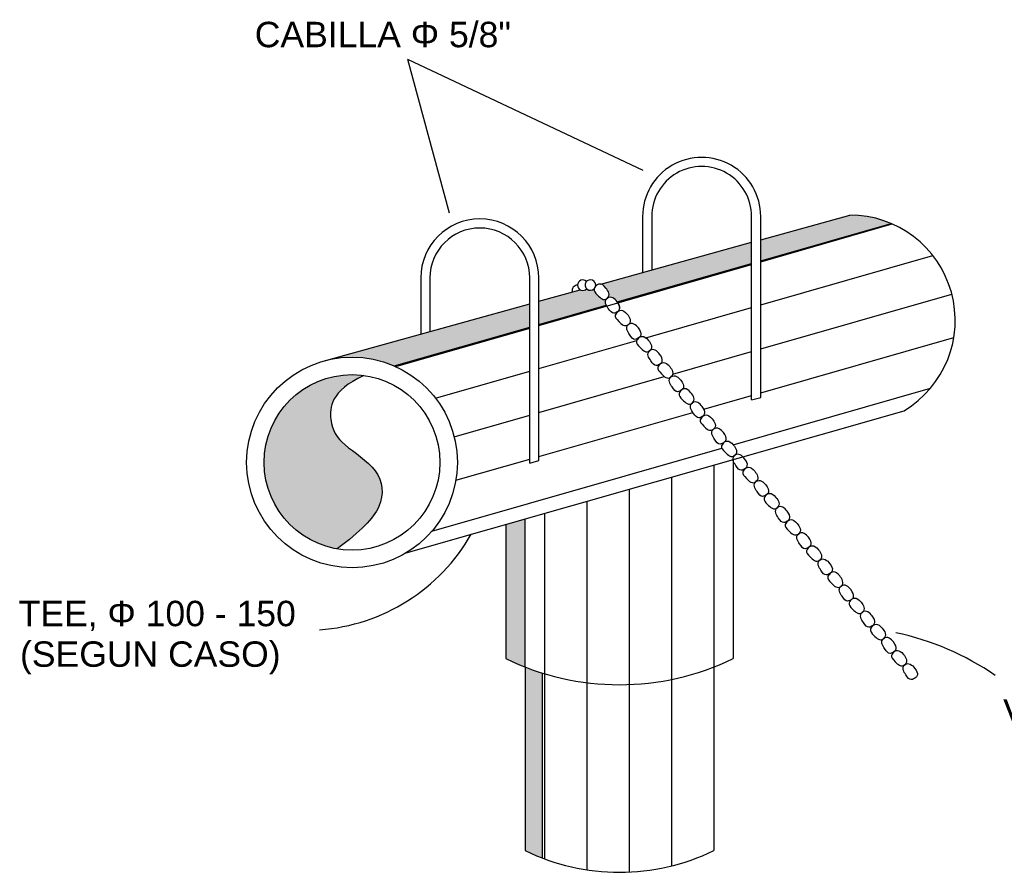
# Model space of a CAD drawing. Header units: metres. Extents: x 2644 to 4131, y 3282 to 4383.
# Tile 18 of 53: x 2938.6 to 2940.45, y 4368.09 to 4369.69. Entities that reach past the tile are written whole.
import ezdxf

# ---------------------------------------------------------------- set-up
doc = ezdxf.new("R2010")
doc.units = ezdxf.units.M
doc.styles.get("Standard").update_dxf_attribs({"font": 'arial.ttf'})
pattern_1 = [(90, (-2170.335071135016, -1350.988032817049), (-0.079375, 1.387778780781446e-17), [])]

msp = doc.modelspace()

# ---------------------------------------------------------------- hatches: boundary and pattern name
at = {"transparency": 33554531}
h = msp.add_hatch(dxfattribs=at)
h.set_pattern_fill('ANSI31', color=256, scale=0.025, angle=151)
h.set_pattern_definition([(196, (-2170.335071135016, -1350.988032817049), (0.02187871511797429, -0.07630014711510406), [])])
edge = h.paths.add_edge_path()
edge.add_spline(control_points=[(2939.86583236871, 4368.969518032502), (2939.858971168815, 4368.964472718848), (2939.846137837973, 4368.977103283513), (2939.838271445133, 4368.986101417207), (2939.844513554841, 4368.992608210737), (2939.847083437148, 4368.995042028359)], knot_values=[1.29417238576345, 1.29417238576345, 1.29417238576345, 1.29417238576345, 2.270914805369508, 3.270914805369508, 3.976742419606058, 3.976742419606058, 3.976742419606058, 3.976742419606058], degree=3, periodic=0)
edge.add_spline(control_points=[(2939.825955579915, 4369.01863462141), (2939.819608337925, 4369.012956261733), (2939.829333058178, 4368.9978018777), (2939.836523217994, 4368.988254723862), (2939.844173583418, 4368.993026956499), (2939.847083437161, 4368.995042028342)], knot_values=[1.29417238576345, 1.29417238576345, 1.29417238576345, 1.29417238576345, 2.270914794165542, 3.270914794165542, 3.976742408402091, 3.976742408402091, 3.976742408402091, 3.976742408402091], degree=3, periodic=0)
edge.add_spline(control_points=[(2939.825955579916, 4369.018634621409), (2939.819397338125, 4369.013291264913), (2939.806329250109, 4369.026141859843), (2939.798394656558, 4369.035218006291), (2939.804636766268, 4369.041724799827), (2939.807206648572, 4369.044158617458)], knot_values=[0, 0, 0, 0, 0.9999999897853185, 1.999999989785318, 2.705827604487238, 2.705827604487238, 2.705827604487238, 2.705827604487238], degree=3, periodic=0)
edge.add_spline(control_points=[(2939.786078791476, 4369.067751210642), (2939.779731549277, 4369.062072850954), (2939.78945626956, 4369.046918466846), (2939.7966464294, 4369.037371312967), (2939.804296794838, 4369.042143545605), (2939.807206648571, 4369.044158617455)], knot_values=[1.294172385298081, 1.294172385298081, 1.294172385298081, 1.294172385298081, 2.270914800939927, 3.270914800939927, 3.976742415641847, 3.976742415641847, 3.976742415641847, 3.976742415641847], degree=3, periodic=0)
edge.add_spline(control_points=[(2939.786078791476, 4369.067751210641), (2939.779217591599, 4369.062705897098), (2939.766384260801, 4369.075336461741), (2939.758517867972, 4369.084334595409), (2939.76475997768, 4369.090841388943), (2939.767329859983, 4369.093275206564)], knot_values=[1.294172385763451, 1.294172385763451, 1.294172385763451, 1.294172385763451, 2.270914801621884, 3.270914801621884, 3.976742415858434, 3.976742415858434, 3.976742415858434, 3.976742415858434], degree=3, periodic=0)
edge.add_spline(control_points=[(2939.746202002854, 4369.116867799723), (2939.739854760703, 4369.11118944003), (2939.749579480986, 4369.096035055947), (2939.756769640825, 4369.08648790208), (2939.764420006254, 4369.091260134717), (2939.767329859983, 4369.093275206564)], knot_values=[1.29417238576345, 1.29417238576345, 1.29417238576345, 1.29417238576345, 2.270914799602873, 3.270914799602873, 3.976742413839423, 3.976742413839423, 3.976742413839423, 3.976742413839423], degree=3, periodic=0)
edge.add_spline(control_points=[(2939.746202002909, 4369.116867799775), (2939.739340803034, 4369.111822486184), (2939.726507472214, 4369.124453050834), (2939.718641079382, 4369.133451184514), (2939.724883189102, 4369.13995797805), (2939.727453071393, 4369.142391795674)], knot_values=[1.29417238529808, 1.29417238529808, 1.29417238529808, 1.29417238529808, 2.270914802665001, 3.270914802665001, 3.97674241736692, 3.97674241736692, 3.97674241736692, 3.97674241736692], degree=3, periodic=0)
edge.add_spline(control_points=[(2939.706325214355, 4369.165984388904), (2939.69974852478, 4369.160663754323), (2939.709640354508, 4369.145234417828), (2939.716892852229, 4369.135604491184), (2939.724543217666, 4369.140376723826), (2939.727453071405, 4369.142391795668)], knot_values=[0, 0, 0, 0, 1, 2, 2.70582761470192, 2.70582761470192, 2.70582761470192, 2.70582761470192], degree=3, periodic=0)
edge.add_spline(control_points=[(2939.706325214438, 4369.16598438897), (2939.699464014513, 4369.160939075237), (2939.68663068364, 4369.173569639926), (2939.680772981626, 4369.180270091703), (2939.681806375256, 4369.18397536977), (2939.681829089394, 4369.184051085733)], knot_values=[1.979169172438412, 1.979169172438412, 1.979169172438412, 1.979169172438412, 2.955911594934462, 3.955911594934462, 3.97674242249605, 3.97674242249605, 3.97674242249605, 3.97674242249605], degree=3, periodic=0)
edge.add_arc((2939.675011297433, 4369.191159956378), 0.009849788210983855, 224.8423421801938, 313.8026459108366, ccw=False)
edge.add_arc((2939.660738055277, 4369.190904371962), 0.009893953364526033, 241.6920136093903, 317.4542819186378, ccw=False)
edge.add_line((2939.65604623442, 4369.182193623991), (2939.578243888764, 4369.160607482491))
edge.add_line((2939.578243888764, 4369.160607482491), (2939.578243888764, 4368.861585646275))
edge.add_line((2939.578243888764, 4368.861585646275), (2939.561063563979, 4368.856683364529))
edge.add_line((2939.561063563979, 4368.856683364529), (2939.561063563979, 4369.155840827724))
edge.add_line((2939.561063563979, 4369.155840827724), (2939.18070222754, 4369.050310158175))
edge.add_arc((2939.227730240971, 4368.858293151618), 0.1976920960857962, 0, 103.76175359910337, ccw=False)
edge.add_arc((2939.227730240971, 4368.858293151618), 0.1976920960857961, -58.98681409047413, 0, ccw=False)
edge.add_line((2939.329588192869, 4368.688861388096), (2939.942547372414, 4368.863764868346))
edge.add_spline(control_points=[(2939.942547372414, 4368.863764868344), (2939.942277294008, 4368.866400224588), (2939.943021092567, 4368.868990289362), (2939.945585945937, 4368.871284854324)], knot_values=[3.582051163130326, 3.582051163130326, 3.582051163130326, 3.582051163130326, 3.97674242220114, 3.97674242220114, 3.97674242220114, 3.97674242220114], degree=3, periodic=0)
edge.add_spline(control_points=[(2939.945585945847, 4368.871284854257), (2939.938724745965, 4368.866239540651), (2939.925891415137, 4368.878870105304), (2939.918025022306, 4368.887868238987), (2939.92426713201, 4368.894375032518), (2939.926837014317, 4368.89680885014)], knot_values=[1.29417238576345, 1.29417238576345, 1.29417238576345, 1.29417238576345, 2.270914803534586, 3.270914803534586, 3.976742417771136, 3.976742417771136, 3.976742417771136, 3.976742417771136], degree=3, periodic=0)
edge.add_spline(control_points=[(2939.905709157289, 4368.920401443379), (2939.899361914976, 4368.914723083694), (2939.909086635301, 4368.899568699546), (2939.916276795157, 4368.890021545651), (2939.92392716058, 4368.894793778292), (2939.926837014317, 4368.89680885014)], knot_values=[1.294172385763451, 1.294172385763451, 1.294172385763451, 1.294172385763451, 2.270914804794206, 3.270914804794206, 3.976742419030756, 3.976742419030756, 3.976742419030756, 3.976742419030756], degree=3, periodic=0)
edge.add_spline(control_points=[(2939.90570915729, 4368.92040144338), (2939.898847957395, 4368.915356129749), (2939.886014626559, 4368.927986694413), (2939.878148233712, 4368.936984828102), (2939.88439034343, 4368.943491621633), (2939.886960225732, 4368.945925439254)], knot_values=[1.29417238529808, 1.29417238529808, 1.29417238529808, 1.29417238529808, 2.270914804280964, 3.270914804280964, 3.976742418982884, 3.976742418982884, 3.976742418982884, 3.976742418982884], degree=3, periodic=0)
edge.add_spline(control_points=[(2939.865832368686, 4368.969518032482), (2939.859255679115, 4368.964197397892), (2939.869147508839, 4368.948768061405), (2939.876400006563, 4368.939138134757), (2939.88405037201, 4368.943910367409), (2939.886960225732, 4368.94592543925)], knot_values=[0, 0, 0, 0, 1, 2, 2.70582761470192, 2.70582761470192, 2.70582761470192, 2.70582761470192], degree=3, periodic=0)
edge = h.paths.add_edge_path()
edge.add_line((2939.97738255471, 4369.271347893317), (2939.694453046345, 4369.192849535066))
edge.add_spline(control_points=[(2939.694453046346, 4369.192849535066), (2939.697304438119, 4369.192163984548), (2939.704309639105, 4369.187153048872), (2939.713560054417, 4369.171994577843), (2939.706325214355, 4369.165984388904)], knot_values=[2.70582761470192, 2.70582761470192, 2.70582761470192, 2.70582761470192, 3.533859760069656, 4.533859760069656, 4.533859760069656, 4.533859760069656, 4.533859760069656], degree=3, periodic=0)
edge.add_spline(control_points=[(2939.706705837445, 4369.166275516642), (2939.713936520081, 4369.171601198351), (2939.727869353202, 4369.158447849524), (2939.731439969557, 4369.148068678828), (2939.728740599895, 4369.143790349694), (2939.727453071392, 4369.14239179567)], knot_values=[1.447021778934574, 1.447021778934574, 1.447021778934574, 1.447021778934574, 2.429790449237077, 3.429790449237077, 3.982768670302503, 3.982768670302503, 3.982768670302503, 3.982768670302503], degree=3, periodic=0)
edge.add_spline(control_points=[(2939.746565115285, 4369.117180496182), (2939.753262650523, 4369.123162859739), (2939.743252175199, 4369.139500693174), (2939.733827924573, 4369.145127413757), (2939.729086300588, 4369.143364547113), (2939.727453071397, 4369.142391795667)], knot_values=[1.447021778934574, 1.447021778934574, 1.447021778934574, 1.447021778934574, 2.429790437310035, 3.429790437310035, 3.982768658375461, 3.982768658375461, 3.982768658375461, 3.982768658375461], degree=3, periodic=0)
edge.add_spline(control_points=[(2939.746582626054, 4369.117158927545), (2939.75381330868, 4369.122484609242), (2939.7677461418, 4369.109331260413), (2939.771316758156, 4369.098952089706), (2939.768617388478, 4369.094673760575), (2939.767329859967, 4369.093275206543)], knot_values=[1.447021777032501, 1.447021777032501, 1.447021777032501, 1.447021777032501, 2.429790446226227, 3.429790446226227, 3.982768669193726, 3.982768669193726, 3.982768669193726, 3.982768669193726], degree=3, periodic=0)
edge.add_spline(control_points=[(2939.786441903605, 4369.068063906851), (2939.793139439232, 4369.074046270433), (2939.783128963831, 4369.090384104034), (2939.773704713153, 4369.09601082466), (2939.76896308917, 4369.094247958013), (2939.767329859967, 4369.093275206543)], knot_values=[1.447021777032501, 1.447021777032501, 1.447021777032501, 1.447021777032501, 2.429790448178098, 3.429790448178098, 3.982768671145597, 3.982768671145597, 3.982768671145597, 3.982768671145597], degree=3, periodic=0)
edge.add_spline(control_points=[(2939.786459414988, 4369.068042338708), (2939.793690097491, 4369.07336801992), (2939.807622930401, 4369.060214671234), (2939.811193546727, 4369.049835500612), (2939.808494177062, 4369.045557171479), (2939.807206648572, 4369.044158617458)], knot_values=[1.447021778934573, 1.447021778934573, 1.447021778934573, 1.447021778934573, 2.429790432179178, 3.429790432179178, 3.982768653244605, 3.982768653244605, 3.982768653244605, 3.982768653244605], degree=3, periodic=0)
edge.add_spline(control_points=[(2939.826318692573, 4369.018947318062), (2939.833016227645, 4369.024929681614), (2939.823005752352, 4369.041267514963), (2939.813581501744, 4369.04689423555), (2939.808839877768, 4369.045131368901), (2939.807206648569, 4369.044158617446)], knot_values=[1.447021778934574, 1.447021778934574, 1.447021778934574, 1.447021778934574, 2.429790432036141, 3.429790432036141, 3.982768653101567, 3.982768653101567, 3.982768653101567, 3.982768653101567], degree=3, periodic=0)
edge.add_spline(control_points=[(2939.847083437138, 4368.995042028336), (2939.848370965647, 4368.996440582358), (2939.851070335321, 4369.000718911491), (2939.84747545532, 4369.011168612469), (2939.83332387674, 4369.0244804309), (2939.825955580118, 4369.018634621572), (2939.825955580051, 4369.018634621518), (2939.825955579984, 4369.018634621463), (2939.825955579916, 4369.018634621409)], knot_values=[2.705827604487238, 2.705827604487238, 2.705827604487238, 2.705827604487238, 3.258805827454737, 4.258805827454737, 4.758805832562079, 4.758805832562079, 4.758805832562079, 5.258805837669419, 5.258805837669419, 5.258805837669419, 5.258805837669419], degree=3, periodic=0)
edge.add_spline(control_points=[(2939.847083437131, 4368.995042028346), (2939.848716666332, 4368.996014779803), (2939.853458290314, 4368.997777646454), (2939.862946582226, 4368.992112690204), (2939.873067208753, 4368.975528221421), (2939.865832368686, 4368.969518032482)], knot_values=[2.70582761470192, 2.70582761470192, 2.70582761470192, 2.70582761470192, 3.258805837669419, 4.258805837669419, 5.258805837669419, 5.258805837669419, 5.258805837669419, 5.258805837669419], degree=3, periodic=0)
edge.add_spline(control_points=[(2939.866212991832, 4368.969809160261), (2939.873443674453, 4368.975134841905), (2939.887376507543, 4368.961981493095), (2939.890947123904, 4368.951602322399), (2939.888247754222, 4368.947323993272), (2939.886960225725, 4368.945925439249)], knot_values=[1.447021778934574, 1.447021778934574, 1.447021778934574, 1.447021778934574, 2.429790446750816, 3.429790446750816, 3.982768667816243, 3.982768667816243, 3.982768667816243, 3.982768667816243], degree=3, periodic=0)
edge.add_spline(control_points=[(2939.906072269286, 4368.920714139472), (2939.912769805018, 4368.926696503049), (2939.902759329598, 4368.943034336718), (2939.893335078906, 4368.948661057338), (2939.88859345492, 4368.946898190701), (2939.886960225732, 4368.94592543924)], knot_values=[1.447021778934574, 1.447021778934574, 1.447021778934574, 1.447021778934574, 2.429790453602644, 3.429790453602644, 3.98276867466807, 3.98276867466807, 3.98276867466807, 3.98276867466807], degree=3, periodic=0)
edge.add_spline(control_points=[(2939.906089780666, 4368.920692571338), (2939.913320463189, 4368.92601825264), (2939.927253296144, 4368.91286490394), (2939.93082391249, 4368.902485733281), (2939.928124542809, 4368.898207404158), (2939.926837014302, 4368.896808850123)], knot_values=[1.447021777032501, 1.447021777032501, 1.447021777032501, 1.447021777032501, 2.42979043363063, 3.42979043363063, 3.982768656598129, 3.982768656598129, 3.982768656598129, 3.982768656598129], degree=3, periodic=0)
edge.add_spline(control_points=[(2939.945949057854, 4368.871597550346), (2939.952646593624, 4368.877579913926), (2939.942636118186, 4368.893917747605), (2939.933211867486, 4368.899544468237), (2939.9284702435, 4368.897781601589), (2939.926837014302, 4368.896808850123)], knot_values=[1.447021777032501, 1.447021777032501, 1.447021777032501, 1.447021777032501, 2.429790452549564, 3.429790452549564, 3.982768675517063, 3.982768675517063, 3.982768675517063, 3.982768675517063], degree=3, periodic=0)
edge.add_spline(control_points=[(2939.94596656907, 4368.871575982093), (2939.951445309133, 4368.875611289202), (2939.95673757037, 4368.872846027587), (2939.960794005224, 4368.868971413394)], knot_values=[3.238117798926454, 3.238117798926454, 3.238117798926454, 3.238117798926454, 3.982768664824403, 3.982768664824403, 3.982768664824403, 3.982768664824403], degree=3, periodic=0)
edge.add_line((2939.960794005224, 4368.868971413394), (2940.263520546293, 4368.955352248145))
edge.add_arc((2940.161662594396, 4369.124784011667), 0.1976920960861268, 301.0131859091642, 450)
edge.add_line((2940.161662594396, 4369.322476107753), (2939.994562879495, 4369.276114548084))
edge.add_line((2939.994562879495, 4369.276114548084), (2939.994562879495, 4368.980379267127))
edge.add_line((2939.994562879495, 4368.980379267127), (2939.97738255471, 4368.975476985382))
edge.add_line((2939.97738255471, 4368.975476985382), (2939.97738255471, 4369.271347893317))
h = msp.add_hatch(color=256, dxfattribs=at)
h.dxf.hatch_style = 1
h.paths.add_polyline_path([(2939.561063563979, 4369.110422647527), (2939.561063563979, 4369.155840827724), (2939.18070222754, 4369.050310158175, -0.1684176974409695), (2939.30964237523, 4369.038216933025)])
edge = h.paths.add_edge_path()
edge.add_spline(control_points=[(2939.705593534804, 4369.15193024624), (2939.702926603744, 4369.156709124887), (2939.70141689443, 4369.162013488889), (2939.706325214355, 4369.165984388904)], knot_values=[1.959506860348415, 1.959506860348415, 1.959506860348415, 1.959506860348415, 2.70582761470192, 2.70582761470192, 2.70582761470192, 2.70582761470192], degree=3, periodic=0)
edge.add_spline(control_points=[(2939.706325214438, 4369.16598438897), (2939.699464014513, 4369.160939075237), (2939.68663068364, 4369.173569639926), (2939.680772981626, 4369.180270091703), (2939.681806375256, 4369.18397536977), (2939.681829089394, 4369.184051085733)], knot_values=[1.979169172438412, 1.979169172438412, 1.979169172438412, 1.979169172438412, 2.955911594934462, 3.955911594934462, 3.97674242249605, 3.97674242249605, 3.97674242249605, 3.97674242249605], degree=3, periodic=0)
edge.add_arc((2939.675011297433, 4369.191159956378), 0.009849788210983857, 224.8423421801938, 313.80264603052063, ccw=False)
edge.add_arc((2939.660738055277, 4369.190904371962), 0.009893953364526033, 241.6920136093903, 317.4542819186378, ccw=False)
edge.add_line((2939.65604623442, 4369.182193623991), (2939.578243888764, 4369.160607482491))
edge.add_line((2939.578243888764, 4369.160607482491), (2939.578243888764, 4369.115356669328))
edge.add_line((2939.578243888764, 4369.115356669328), (2939.705593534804, 4369.151930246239))
edge = h.paths.add_edge_path()
edge.add_line((2939.97738255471, 4369.2299854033), (2939.97738255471, 4369.271347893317))
edge.add_line((2939.97738255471, 4369.271347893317), (2939.694453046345, 4369.192849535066))
edge.add_spline(control_points=[(2939.694453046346, 4369.192849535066), (2939.697304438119, 4369.192163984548), (2939.704309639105, 4369.187153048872), (2939.713560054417, 4369.171994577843), (2939.706325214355, 4369.165984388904)], knot_values=[2.70582761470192, 2.70582761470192, 2.70582761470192, 2.70582761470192, 3.533859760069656, 4.533859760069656, 4.533859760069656, 4.533859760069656, 4.533859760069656], degree=3, periodic=0)
edge.add_spline(control_points=[(2939.706705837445, 4369.166275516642), (2939.713936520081, 4369.17160119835), (2939.721689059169, 4369.164282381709), (2939.725992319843, 4369.158523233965), (2939.726422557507, 4369.157912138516)], knot_values=[2.879511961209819, 2.879511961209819, 2.879511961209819, 2.879511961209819, 3.862280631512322, 3.982768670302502, 3.982768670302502, 3.982768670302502, 3.982768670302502], degree=3, periodic=0)
edge.add_spline(control_points=[(2939.727453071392, 4369.14239179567), (2939.728740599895, 4369.143790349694), (2939.731230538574, 4369.147736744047), (2939.729563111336, 4369.153451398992), (2939.726422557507, 4369.157912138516)], knot_values=[1.447021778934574, 1.447021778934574, 1.447021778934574, 1.447021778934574, 2, 2.879511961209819, 2.879511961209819, 2.879511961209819, 2.879511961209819], degree=3, periodic=0)
edge.add_line((2939.726422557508, 4369.157912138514), (2939.97738255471, 4369.2299854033))
h.paths.add_polyline_path([(2940.241226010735, 4369.305758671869, 0.1039226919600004), (2940.161662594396, 4369.322476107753), (2939.994562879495, 4369.276114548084), (2939.994562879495, 4369.234919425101)])
h = msp.add_hatch(color=256, dxfattribs=at)
h.dxf.hatch_style = 1
edge = h.paths.add_edge_path()
edge.add_spline(control_points=[(2939.200075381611, 4368.695831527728), (2939.244002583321, 4368.729919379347), (2939.291366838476, 4368.774782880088), (2939.282416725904, 4368.846824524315), (2939.205659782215, 4368.892504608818), (2939.183608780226, 4368.930028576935), (2939.186877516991, 4368.992023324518), (2939.25000377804, 4369.021579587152)], knot_values=[0, 0, 0, 0, 1, 2, 3, 4, 5, 5, 5, 5], degree=3, periodic=0)
edge.add_arc((2939.227730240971, 4368.858293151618), 0.1647985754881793, 82.23235199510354, 180)
edge.add_arc((2939.227730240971, 4368.858293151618), 0.1647985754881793, 180, 260.3394841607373)
h = msp.add_hatch(dxfattribs=at)
h.set_pattern_fill('ANSI31', color=256, scale=0.025, angle=45)
h.set_pattern_definition(pattern_1)
h.paths.add_polyline_path([(2939.552487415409, 4368.752464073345), (2939.552487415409, 4368.47440590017, 0.209297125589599), (2939.942547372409, 4368.490176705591), (2939.942547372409, 4368.863764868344)])
h = msp.add_hatch(color=256, dxfattribs=at)
h.dxf.hatch_style = 1
h.paths.add_polyline_path([(2939.584538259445, 4368.463164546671, -0.01745107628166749), (2939.552487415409, 4368.47440590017), (2939.552487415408, 4368.129826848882, 0.02161185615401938), (2939.584538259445, 4368.115903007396)])
h.paths.add_polyline_path([(2939.516462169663, 4368.490176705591, 0.02020761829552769), (2939.552487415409, 4368.47440590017), (2939.552487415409, 4368.752464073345), (2939.516462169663, 4368.742184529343)])
h = msp.add_hatch(dxfattribs=at)
h.set_pattern_fill('ANSI31', color=256, scale=0.025, angle=45)
h.set_pattern_definition(pattern_1)
h.paths.add_polyline_path([(2939.584538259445, 4368.463164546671), (2939.584538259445, 4368.115903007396, 0.2078324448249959), (2939.906522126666, 4368.129826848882), (2939.906522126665, 4368.47440590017, -0.1702825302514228)])

# ---------------------------------------------------------------- linework, layer by layer
for p, q in [((2939.331525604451, 4369.615251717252), (2939.410062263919, 4369.326512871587)), ((2939.331525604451, 4369.615251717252), (2939.77330109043, 4369.406687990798)), ((2939.994562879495, 4369.276114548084), (2940.161662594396, 4369.322476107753)), ((2939.994562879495, 4369.234919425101), (2940.241226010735, 4369.305758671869)), ((2939.694453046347, 4369.192849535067), (2939.97738255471, 4369.271347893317)), ((2939.578243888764, 4369.115356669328), (2939.97738255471, 4369.2299854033)), ((2939.578243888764, 4369.160607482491), (2939.656046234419, 4369.182193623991)), ((2939.169101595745, 4369.047091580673), (2939.561063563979, 4369.155840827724)), ((2939.30964237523, 4369.038216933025), (2939.561063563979, 4369.110422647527)), ((2939.97738255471, 4368.975476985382), (2939.994562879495, 4368.980379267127)), ((2939.329588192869, 4368.688861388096), (2940.263520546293, 4368.955352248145)), ((2939.561063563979, 4368.856683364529), (2939.578243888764, 4368.861585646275)), ((2939.942547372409, 4368.863764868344), (2939.942547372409, 4368.49017670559)), ((2939.552487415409, 4368.47440590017), (2939.552487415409, 4368.752464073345)), ((2939.516462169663, 4368.742184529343), (2939.516462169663, 4368.490176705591)), ((2939.552487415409, 4368.47440590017), (2939.552487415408, 4368.129826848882)), ((2939.906522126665, 4368.47440590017), (2939.906522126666, 4368.129826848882)), ((2939.584538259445, 4368.463164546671), (2939.584538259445, 4368.115903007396))]:
    msp.add_line(p, q)
for points in [[(2939.994562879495, 4368.980379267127), (2939.994562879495, 4369.319937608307, 0.9999999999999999), (2939.772885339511, 4369.319937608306), (2939.772885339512, 4369.214610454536)], [(2939.97738255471, 4368.975476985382), (2939.97738255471, 4369.319937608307, 1), (2939.790065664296, 4369.319937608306), (2939.790065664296, 4369.219377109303)], [(2939.578243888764, 4368.861585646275), (2939.578243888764, 4369.204430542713, 0.9999999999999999), (2939.356566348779, 4369.204430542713), (2939.35656634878, 4369.099103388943)], [(2939.561063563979, 4368.856683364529), (2939.561063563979, 4369.204430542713, 1), (2939.373746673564, 4369.204430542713), (2939.373746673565, 4369.10387004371)]]:
    msp.add_lwpolyline(points, format="xyb")
for radius in [0.1976920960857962, 0.1647985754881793]:
    msp.add_circle((2939.227730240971, 4368.858293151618), radius)
for centre, radius, start, end in [((2940.161662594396, 4369.124784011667), 0.1976920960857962, 301.0131859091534, 90), ((2939.650731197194, 4369.180718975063), 0.01029510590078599, 89.36828715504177, 195.5065929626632), ((2939.660738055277, 4369.190904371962), 0.009893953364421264, 44.59743740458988, 317.4542819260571), ((2939.675011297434, 4369.191159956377), 0.00984978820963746, 343.0257123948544, 313.8026461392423), ((2939.141472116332, 4368.900057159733), 0.3567161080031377, 274.066071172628, 330.3617174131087), ((2940.142702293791, 4368.037277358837), 0.512257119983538, 55.3173221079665, 78.13152503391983), ((2939.729504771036, 4368.927798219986), 0.4867234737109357, 244.0422868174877, 295.9577131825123), ((2939.729504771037, 4368.493447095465), 0.4044191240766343, 244.0422868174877, 295.9577131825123)]:
    msp.add_arc(centre, radius, start, end)
for points, knots in [([(2939.687576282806, 4369.191508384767), (2939.685006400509, 4369.189074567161), (2939.678764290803, 4369.182567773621), (2939.686698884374, 4369.17349162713), (2939.699766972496, 4369.160641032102), (2939.706816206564, 4369.166364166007)], [1.29417238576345, 1.29417238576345, 1.29417238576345, 1.29417238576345, 2, 3, 4, 4, 4, 4]), ([(2939.727453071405, 4369.142391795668), (2939.724543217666, 4369.140376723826), (2939.716892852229, 4369.135604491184), (2939.709640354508, 4369.145234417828), (2939.69974852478, 4369.160663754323), (2939.706325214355, 4369.165984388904), (2939.713560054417, 4369.171994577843), (2939.703439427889, 4369.18857904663), (2939.693951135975, 4369.194244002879), (2939.689209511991, 4369.192481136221), (2939.687576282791, 4369.191508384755)], [0, 0, 0, 0, 0.7058276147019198, 1.70582761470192, 2.70582761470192, 2.70582761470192, 2.70582761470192, 3.70582761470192, 4.70582761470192, 5.258805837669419, 5.258805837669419, 5.258805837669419, 5.258805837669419]), ([(2939.727453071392, 4369.14239179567), (2939.728740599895, 4369.143790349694), (2939.731439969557, 4369.148068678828), (2939.727845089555, 4369.158518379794), (2939.713693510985, 4369.171830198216), (2939.706325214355, 4369.165984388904)], [1.447021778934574, 1.447021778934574, 1.447021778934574, 1.447021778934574, 2, 3, 4, 4, 4, 4]), ([(2939.727453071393, 4369.142391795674), (2939.724883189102, 4369.13995797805), (2939.718641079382, 4369.133451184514), (2939.726575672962, 4369.12437503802), (2939.739643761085, 4369.111524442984), (2939.746692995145, 4369.117247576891)], [1.29417238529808, 1.29417238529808, 1.29417238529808, 1.29417238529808, 2, 3, 4, 4, 4, 4]), ([(2939.727453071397, 4369.142391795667), (2939.729086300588, 4369.143364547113), (2939.733827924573, 4369.145127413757), (2939.743316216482, 4369.139462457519), (2939.753436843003, 4369.122877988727), (2939.746202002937, 4369.116867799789)], [1.447021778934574, 1.447021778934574, 1.447021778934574, 1.447021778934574, 2, 3, 4, 4, 4, 4]), ([(2939.767329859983, 4369.093275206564), (2939.764420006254, 4369.091260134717), (2939.756769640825, 4369.08648790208), (2939.749517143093, 4369.096117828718), (2939.739625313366, 4369.11154716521), (2939.746674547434, 4369.117270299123)], [1.29417238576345, 1.29417238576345, 1.29417238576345, 1.29417238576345, 2, 3, 4, 4, 4, 4]), ([(2939.767329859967, 4369.093275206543), (2939.768617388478, 4369.094673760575), (2939.771316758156, 4369.098952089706), (2939.767721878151, 4369.109401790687), (2939.753570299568, 4369.122713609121), (2939.746202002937, 4369.116867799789)], [1.447021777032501, 1.447021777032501, 1.447021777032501, 1.447021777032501, 2, 3, 4, 4, 4, 4]), ([(2939.767329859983, 4369.093275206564), (2939.76475997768, 4369.090841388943), (2939.758517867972, 4369.084334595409), (2939.766452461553, 4369.075258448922), (2939.779520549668, 4369.062407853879), (2939.786569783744, 4369.068130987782)], [1.29417238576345, 1.29417238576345, 1.29417238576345, 1.29417238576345, 2, 3, 4, 4, 4, 4]), ([(2939.767329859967, 4369.093275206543), (2939.76896308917, 4369.094247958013), (2939.773704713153, 4369.09601082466), (2939.783193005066, 4369.090345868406), (2939.793313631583, 4369.073761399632), (2939.786078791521, 4369.067751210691)], [1.447021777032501, 1.447021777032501, 1.447021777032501, 1.447021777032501, 2, 3, 4, 4, 4, 4]), ([(2939.807206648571, 4369.044158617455), (2939.804296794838, 4369.042143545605), (2939.7966464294, 4369.037371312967), (2939.789393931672, 4369.047001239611), (2939.779502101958, 4369.062430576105), (2939.786551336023, 4369.068153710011)], [1.29417238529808, 1.29417238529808, 1.29417238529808, 1.29417238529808, 2, 3, 4, 4, 4, 4]), ([(2939.807206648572, 4369.044158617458), (2939.808494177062, 4369.045557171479), (2939.811193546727, 4369.049835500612), (2939.80759866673, 4369.060285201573), (2939.793447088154, 4369.073597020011), (2939.786078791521, 4369.067751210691)], [1.447021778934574, 1.447021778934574, 1.447021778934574, 1.447021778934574, 2, 3, 4, 4, 4, 4]), ([(2939.807206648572, 4369.044158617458), (2939.804636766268, 4369.041724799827), (2939.798394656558, 4369.035218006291), (2939.806329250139, 4369.026141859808), (2939.819397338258, 4369.013291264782), (2939.825955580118, 4369.018634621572), (2939.83332387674, 4369.0244804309), (2939.84747545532, 4369.011168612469), (2939.851070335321, 4369.000718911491), (2939.848370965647, 4368.996440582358), (2939.847083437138, 4368.995042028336)], [0, 0, 0, 0, 0.7058276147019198, 1.70582761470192, 2.70582761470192, 2.70582761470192, 2.70582761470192, 3.70582761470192, 4.70582761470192, 5.258805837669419, 5.258805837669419, 5.258805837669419, 5.258805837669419]), ([(2939.807206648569, 4369.044158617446), (2939.808839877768, 4369.045131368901), (2939.813581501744, 4369.04689423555), (2939.823069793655, 4369.041229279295), (2939.833190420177, 4369.024644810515), (2939.825955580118, 4369.018634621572)], [1.447021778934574, 1.447021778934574, 1.447021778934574, 1.447021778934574, 2, 3, 4, 4, 4, 4]), ([(2939.847083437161, 4368.995042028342), (2939.844173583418, 4368.993026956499), (2939.836523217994, 4368.988254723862), (2939.829270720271, 4368.99788465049), (2939.819378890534, 4369.013313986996), (2939.826428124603, 4369.019037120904)], [1.29417238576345, 1.29417238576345, 1.29417238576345, 1.29417238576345, 2, 3, 4, 4, 4, 4]), ([(2939.847083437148, 4368.995042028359), (2939.844513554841, 4368.992608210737), (2939.838271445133, 4368.986101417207), (2939.846206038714, 4368.977025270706), (2939.859274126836, 4368.964174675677), (2939.866323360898, 4368.969897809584)], [1.29417238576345, 1.29417238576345, 1.29417238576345, 1.29417238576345, 2, 3, 4, 4, 4, 4]), ([(2939.886960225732, 4368.94592543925), (2939.88405037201, 4368.943910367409), (2939.876400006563, 4368.939138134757), (2939.869147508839, 4368.948768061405), (2939.859255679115, 4368.964197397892), (2939.865832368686, 4368.969518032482), (2939.873067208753, 4368.975528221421), (2939.862946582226, 4368.992112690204), (2939.853458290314, 4368.997777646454), (2939.848716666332, 4368.996014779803), (2939.847083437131, 4368.995042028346)], [0, 0, 0, 0, 0.7058276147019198, 1.70582761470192, 2.70582761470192, 2.70582761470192, 2.70582761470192, 3.70582761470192, 4.70582761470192, 5.258805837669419, 5.258805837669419, 5.258805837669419, 5.258805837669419]), ([(2939.886960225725, 4368.945925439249), (2939.888247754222, 4368.947323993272), (2939.890947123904, 4368.951602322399), (2939.887352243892, 4368.962052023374), (2939.873200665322, 4368.975363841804), (2939.865832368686, 4368.969518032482)], [1.447021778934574, 1.447021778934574, 1.447021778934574, 1.447021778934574, 2, 3, 4, 4, 4, 4]), ([(2939.886960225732, 4368.945925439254), (2939.88439034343, 4368.943491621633), (2939.878148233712, 4368.936984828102), (2939.886082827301, 4368.927908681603), (2939.899150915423, 4368.915058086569), (2939.906200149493, 4368.92078122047)], [1.29417238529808, 1.29417238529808, 1.29417238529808, 1.29417238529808, 2, 3, 4, 4, 4, 4]), ([(2939.886960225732, 4368.94592543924), (2939.88859345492, 4368.946898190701), (2939.893335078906, 4368.948661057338), (2939.90282337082, 4368.942996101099), (2939.912943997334, 4368.926411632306), (2939.905709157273, 4368.920401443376)], [1.447021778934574, 1.447021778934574, 1.447021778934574, 1.447021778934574, 2, 3, 4, 4, 4, 4]), ([(2939.926837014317, 4368.89680885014), (2939.92392716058, 4368.894793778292), (2939.916276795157, 4368.890021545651), (2939.909024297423, 4368.899651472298), (2939.899132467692, 4368.915080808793), (2939.90618170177, 4368.920803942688)], [1.29417238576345, 1.29417238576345, 1.29417238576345, 1.29417238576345, 2, 3, 4, 4, 4, 4]), ([(2939.926837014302, 4368.896808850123), (2939.928124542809, 4368.898207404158), (2939.93082391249, 4368.902485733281), (2939.927229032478, 4368.912935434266), (2939.9130774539, 4368.926247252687), (2939.905709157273, 4368.920401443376)], [1.447021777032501, 1.447021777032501, 1.447021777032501, 1.447021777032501, 2, 3, 4, 4, 4, 4]), ([(2939.926837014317, 4368.89680885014), (2939.92426713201, 4368.894375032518), (2939.918025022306, 4368.887868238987), (2939.925959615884, 4368.878792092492), (2939.93902770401, 4368.865941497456), (2939.946076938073, 4368.871664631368)], [1.29417238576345, 1.29417238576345, 1.29417238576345, 1.29417238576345, 2, 3, 4, 4, 4, 4]), ([(2939.926837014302, 4368.896808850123), (2939.9284702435, 4368.897781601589), (2939.933211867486, 4368.899544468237), (2939.942700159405, 4368.893879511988), (2939.952820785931, 4368.877295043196), (2939.945585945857, 4368.871284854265)], [1.447021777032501, 1.447021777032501, 1.447021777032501, 1.447021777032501, 2, 3, 4, 4, 4, 4]), ([(2939.966713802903, 4368.847692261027), (2939.968001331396, 4368.849090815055), (2939.970700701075, 4368.853369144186), (2939.967105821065, 4368.863818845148), (2939.952954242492, 4368.877130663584), (2939.945585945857, 4368.871284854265)], [1.447021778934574, 1.447021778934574, 1.447021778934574, 1.447021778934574, 2, 3, 4, 4, 4, 4]), ([(2939.966713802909, 4368.847692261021), (2939.963803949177, 4368.845677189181), (2939.956153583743, 4368.840904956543), (2939.948901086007, 4368.850534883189), (2939.939009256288, 4368.865964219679), (2939.946058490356, 4368.871687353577)], [1.29417238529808, 1.29417238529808, 1.29417238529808, 1.29417238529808, 2, 3, 4, 4, 4, 4]), ([(2939.966713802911, 4368.847692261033), (2939.964143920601, 4368.845258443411), (2939.957901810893, 4368.838751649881), (2939.965836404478, 4368.829675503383), (2939.978904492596, 4368.816824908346), (2939.985462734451, 4368.822168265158), (2939.992831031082, 4368.828014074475), (2940.006982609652, 4368.814702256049), (2940.010577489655, 4368.804252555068), (2940.007878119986, 4368.799974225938), (2940.006590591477, 4368.7985756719)], [0, 0, 0, 0, 0.7058276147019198, 1.70582761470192, 2.70582761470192, 2.70582761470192, 2.70582761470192, 3.70582761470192, 4.70582761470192, 5.258805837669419, 5.258805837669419, 5.258805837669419, 5.258805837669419]), ([(2939.966713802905, 4368.847692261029), (2939.9683470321, 4368.848665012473), (2939.973088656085, 4368.850427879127), (2939.982576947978, 4368.844762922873), (2939.99269757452, 4368.828178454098), (2939.985462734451, 4368.822168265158)], [1.447021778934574, 1.447021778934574, 1.447021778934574, 1.447021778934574, 2, 3, 4, 4, 4, 4]), ([(2940.006590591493, 4368.798575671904), (2940.003680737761, 4368.796560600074), (2939.996030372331, 4368.791788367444), (2939.988777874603, 4368.801418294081), (2939.978886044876, 4368.816847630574), (2939.985935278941, 4368.822570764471)], [1.29417238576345, 1.29417238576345, 1.29417238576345, 1.29417238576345, 2, 3, 4, 4, 4, 4]), ([(2940.006590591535, 4368.798575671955), (2940.004020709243, 4368.796141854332), (2939.997778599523, 4368.789635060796), (2940.005713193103, 4368.780558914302), (2940.018781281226, 4368.767708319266), (2940.025830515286, 4368.773431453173)], [1.29417238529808, 1.29417238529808, 1.29417238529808, 1.29417238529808, 2, 3, 4, 4, 4, 4]), ([(2940.006590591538, 4368.798575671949), (2940.008223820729, 4368.799548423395), (2940.012965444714, 4368.801311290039), (2940.022453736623, 4368.795646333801), (2940.032574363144, 4368.779061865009), (2940.025339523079, 4368.773051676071)], [1.447021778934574, 1.447021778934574, 1.447021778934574, 1.447021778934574, 2, 3, 4, 4, 4, 4]), ([(2940.046467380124, 4368.749459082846), (2940.043557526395, 4368.747444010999), (2940.035907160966, 4368.742671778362), (2940.028654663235, 4368.752301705), (2940.018762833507, 4368.767731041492), (2940.025812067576, 4368.773454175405)], [1.29417238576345, 1.29417238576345, 1.29417238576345, 1.29417238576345, 2, 3, 4, 4, 4, 4]), ([(2940.046467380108, 4368.749459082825), (2940.047754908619, 4368.750857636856), (2940.050454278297, 4368.755135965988), (2940.046859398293, 4368.765585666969), (2940.032707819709, 4368.778897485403), (2940.025339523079, 4368.773051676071)], [1.447021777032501, 1.447021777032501, 1.447021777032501, 1.447021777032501, 2, 3, 4, 4, 4, 4]), ([(2940.046467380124, 4368.749459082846), (2940.043897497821, 4368.747025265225), (2940.037655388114, 4368.740518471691), (2940.045589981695, 4368.731442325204), (2940.05865806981, 4368.71859173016), (2940.065707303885, 4368.724314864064)], [1.29417238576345, 1.29417238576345, 1.29417238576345, 1.29417238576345, 2, 3, 4, 4, 4, 4]), ([(2940.046467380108, 4368.749459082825), (2940.048100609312, 4368.750431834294), (2940.052842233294, 4368.752194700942), (2940.062330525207, 4368.746529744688), (2940.072451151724, 4368.729945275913), (2940.065216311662, 4368.723935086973)], [1.447021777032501, 1.447021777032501, 1.447021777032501, 1.447021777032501, 2, 3, 4, 4, 4, 4]), ([(2940.086344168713, 4368.70034249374), (2940.087631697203, 4368.701741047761), (2940.090331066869, 4368.706019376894), (2940.086736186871, 4368.716469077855), (2940.072584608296, 4368.729780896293), (2940.065216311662, 4368.723935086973)], [1.447021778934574, 1.447021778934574, 1.447021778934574, 1.447021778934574, 2, 3, 4, 4, 4, 4]), ([(2940.086344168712, 4368.700342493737), (2940.08343431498, 4368.698327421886), (2940.075783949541, 4368.693555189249), (2940.068531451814, 4368.703185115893), (2940.058639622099, 4368.718614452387), (2940.065688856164, 4368.724337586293)], [1.29417238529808, 1.29417238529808, 1.29417238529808, 1.29417238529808, 2, 3, 4, 4, 4, 4]), ([(2940.086344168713, 4368.70034249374), (2940.083774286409, 4368.697908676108), (2940.077532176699, 4368.691401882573), (2940.08546677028, 4368.68232573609), (2940.098534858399, 4368.669475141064), (2940.10509310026, 4368.674818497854), (2940.112461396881, 4368.680664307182), (2940.126612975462, 4368.667352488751), (2940.130207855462, 4368.656902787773), (2940.127508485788, 4368.652624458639), (2940.126220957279, 4368.651225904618)], [0, 0, 0, 0, 0.7058276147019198, 1.70582761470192, 2.70582761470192, 2.70582761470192, 2.70582761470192, 3.70582761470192, 4.70582761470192, 5.258805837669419, 5.258805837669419, 5.258805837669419, 5.258805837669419]), ([(2940.08634416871, 4368.700342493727), (2940.087977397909, 4368.701315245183), (2940.092719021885, 4368.703078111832), (2940.102207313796, 4368.697413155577), (2940.112327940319, 4368.680828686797), (2940.10509310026, 4368.674818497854)], [1.447021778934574, 1.447021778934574, 1.447021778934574, 1.447021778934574, 2, 3, 4, 4, 4, 4]), ([(2940.126220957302, 4368.651225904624), (2940.123311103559, 4368.649210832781), (2940.115660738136, 4368.644438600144), (2940.108408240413, 4368.654068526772), (2940.098516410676, 4368.669497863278), (2940.105565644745, 4368.675220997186)], [1.29417238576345, 1.29417238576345, 1.29417238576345, 1.29417238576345, 2, 3, 4, 4, 4, 4]), ([(2940.166097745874, 4368.602109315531), (2940.163187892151, 4368.60009424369), (2940.155537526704, 4368.595322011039), (2940.14828502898, 4368.604951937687), (2940.138393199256, 4368.620381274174), (2940.144969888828, 4368.625701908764), (2940.152204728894, 4368.631712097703), (2940.142084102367, 4368.648296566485), (2940.132595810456, 4368.653961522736), (2940.127854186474, 4368.652198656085), (2940.126220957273, 4368.651225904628)], [0, 0, 0, 0, 0.7058276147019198, 1.70582761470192, 2.70582761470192, 2.70582761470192, 2.70582761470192, 3.70582761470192, 4.70582761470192, 5.258805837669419, 5.258805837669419, 5.258805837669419, 5.258805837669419]), ([(2940.126220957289, 4368.65122590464), (2940.123651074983, 4368.648792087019), (2940.117408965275, 4368.642285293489), (2940.125343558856, 4368.633209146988), (2940.138411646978, 4368.620358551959), (2940.14546088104, 4368.626081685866)], [1.29417238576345, 1.29417238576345, 1.29417238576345, 1.29417238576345, 2, 3, 4, 4, 4, 4]), ([(2940.166097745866, 4368.60210931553), (2940.167385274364, 4368.603507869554), (2940.170084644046, 4368.607786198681), (2940.166489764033, 4368.618235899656), (2940.152338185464, 4368.631547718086), (2940.144969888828, 4368.625701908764)], [1.447021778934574, 1.447021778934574, 1.447021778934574, 1.447021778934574, 2, 3, 4, 4, 4, 4]), ([(2940.166097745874, 4368.602109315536), (2940.163527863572, 4368.599675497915), (2940.157285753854, 4368.593168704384), (2940.165220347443, 4368.584092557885), (2940.178288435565, 4368.571241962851), (2940.185337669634, 4368.576965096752)], [1.29417238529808, 1.29417238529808, 1.29417238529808, 1.29417238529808, 2, 3, 4, 4, 4, 4]), ([(2940.166097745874, 4368.602109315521), (2940.167730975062, 4368.603082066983), (2940.172472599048, 4368.604844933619), (2940.181960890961, 4368.599179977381), (2940.192081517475, 4368.582595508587), (2940.184846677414, 4368.576585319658)], [1.447021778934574, 1.447021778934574, 1.447021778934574, 1.447021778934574, 2, 3, 4, 4, 4, 4]), ([(2940.205974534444, 4368.552992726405), (2940.20726206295, 4368.55439128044), (2940.209961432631, 4368.558669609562), (2940.20636655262, 4368.569119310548), (2940.192214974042, 4368.582431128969), (2940.184846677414, 4368.576585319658)], [1.447021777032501, 1.447021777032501, 1.447021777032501, 1.447021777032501, 2, 3, 4, 4, 4, 4]), ([(2940.205974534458, 4368.552992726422), (2940.203064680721, 4368.550977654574), (2940.195414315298, 4368.546205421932), (2940.188161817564, 4368.555835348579), (2940.178269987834, 4368.571264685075), (2940.185319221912, 4368.576987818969)], [1.29417238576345, 1.29417238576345, 1.29417238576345, 1.29417238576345, 2, 3, 4, 4, 4, 4]), ([(2940.205974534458, 4368.552992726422), (2940.203404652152, 4368.5505589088), (2940.197162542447, 4368.544052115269), (2940.205097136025, 4368.534975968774), (2940.218165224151, 4368.522125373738), (2940.225214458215, 4368.52784850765)], [1.29417238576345, 1.29417238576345, 1.29417238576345, 1.29417238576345, 2, 3, 4, 4, 4, 4]), ([(2940.205974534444, 4368.552992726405), (2940.207607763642, 4368.553965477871), (2940.212349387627, 4368.555728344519), (2940.221837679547, 4368.550063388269), (2940.231958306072, 4368.533478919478), (2940.224723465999, 4368.527468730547)], [1.447021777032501, 1.447021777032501, 1.447021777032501, 1.447021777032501, 2, 3, 4, 4, 4, 4]), ([(2940.245851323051, 4368.503876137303), (2940.242941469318, 4368.501861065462), (2940.235291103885, 4368.497088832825), (2940.228038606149, 4368.50671875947), (2940.218146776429, 4368.522148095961), (2940.225196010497, 4368.527871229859)], [1.29417238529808, 1.29417238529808, 1.29417238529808, 1.29417238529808, 2, 3, 4, 4, 4, 4]), ([(2940.245851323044, 4368.503876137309), (2940.247138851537, 4368.505274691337), (2940.249838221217, 4368.509553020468), (2940.246243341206, 4368.52000272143), (2940.232091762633, 4368.533314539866), (2940.224723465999, 4368.527468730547)], [1.447021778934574, 1.447021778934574, 1.447021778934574, 1.447021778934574, 2, 3, 4, 4, 4, 4]), ([(2940.245851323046, 4368.503876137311), (2940.247484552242, 4368.504848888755), (2940.252226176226, 4368.506611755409), (2940.261714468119, 4368.500946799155), (2940.271835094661, 4368.48436233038), (2940.264600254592, 4368.47835214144)], [1.447021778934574, 1.447021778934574, 1.447021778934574, 1.447021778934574, 2, 3, 4, 4, 4, 4]), ([(2940.245851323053, 4368.503876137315), (2940.243281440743, 4368.501442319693), (2940.237039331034, 4368.494935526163), (2940.244973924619, 4368.485859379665), (2940.258042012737, 4368.473008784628), (2940.264600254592, 4368.47835214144), (2940.271968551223, 4368.484197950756), (2940.286120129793, 4368.470886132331), (2940.289715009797, 4368.46043643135), (2940.287015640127, 4368.45615810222), (2940.285728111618, 4368.454759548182)], [0, 0, 0, 0, 0.7058276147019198, 1.70582761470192, 2.70582761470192, 2.70582761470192, 2.70582761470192, 3.70582761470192, 4.70582761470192, 5.258805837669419, 5.258805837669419, 5.258805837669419, 5.258805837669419]), ([(2940.285728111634, 4368.454759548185), (2940.282818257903, 4368.452744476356), (2940.275167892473, 4368.447972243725), (2940.267915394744, 4368.457602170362), (2940.258023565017, 4368.473031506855), (2940.265072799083, 4368.478754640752)], [1.29417238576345, 1.29417238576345, 1.29417238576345, 1.29417238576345, 2, 3, 4, 4, 4, 4])]:
    msp.add_open_spline(points, degree=3, knots=knots)
msp.add_open_spline([(2939.25000377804, 4369.021579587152), (2939.186877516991, 4368.992023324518), (2939.183608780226, 4368.930028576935), (2939.205659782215, 4368.892504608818), (2939.282416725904, 4368.846824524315), (2939.291366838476, 4368.774782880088), (2939.244002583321, 4368.729919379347), (2939.200075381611, 4368.695831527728)], degree=3)

# ---------------------------------------------------------------- texts
for s, p in [('CABILLA Φ 5/8"', (2939.045248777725, 4369.637477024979)), ('TEE, Φ 100 - 150', (2938.602211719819, 4368.550878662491)), ('(SEGUN CASO)', (2938.604838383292, 4368.474690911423)), ('VARIABLE', (2940.449352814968, 4368.365703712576))]:
    msp.add_text(s, height=0.0477200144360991).set_placement(p)

doc.saveas('drawing.dxf')
